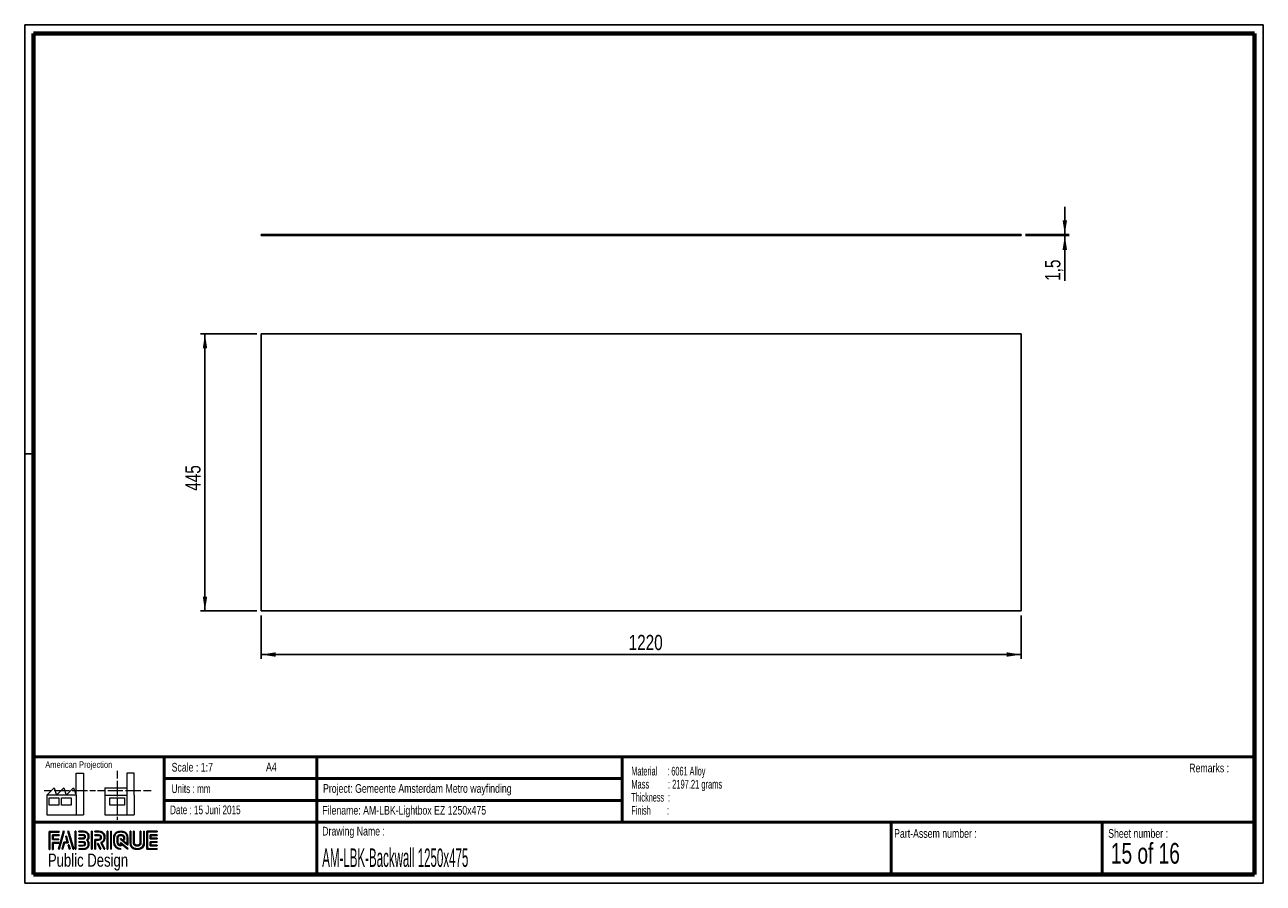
# Paper-space layout 'Backwall' of a CAD drawing. Header units: millimetres. Extents: x 7 to 291, y 7 to 204.
import ezdxf

# ---------------------------------------------------------------- set-up
doc = ezdxf.new("R2010")
doc.units = ezdxf.units.MM
for name, color, linetype in [('LAYER1', 7, 'Continuous'), ('LAYER2', 7, 'Continuous'), ('LOGO', 7, 'Continuous')]:
    doc.layers.add(name, color=color, linetype=linetype)
doc.styles.add('SLDTEXTSTYLE0', font='TXT', dxfattribs={"width": 0.7})
doc.styles.add('SLDTEXTSTYLE1', font='TXT', dxfattribs={"width": 0.75})
doc.styles.add('SLDTEXTSTYLE12', font='TXT', dxfattribs={"width": 0.6875})
doc.styles.add('SLDTEXTSTYLE13', font='TXT', dxfattribs={"width": 0.56375})
doc.styles.add('SLDTEXTSTYLE2', font='TXT', dxfattribs={"width": 0.697368})
doc.styles.add('SLDTEXTSTYLE6', font='TXT', dxfattribs={"width": 0.605})
doc.styles.add('SLDTEXTSTYLE7', font='TXT', dxfattribs={"width": 0.549})
doc.styles.add('SLDTEXTSTYLE8', font='TXT', dxfattribs={"width": 0.467045})
doc.dimstyles.new('SLDDIMSTYLE6', dxfattribs={"dimtxt": 3.5, "dimasz": 3.302, "dimexe": 0, "dimexo": 0.0625, "dimgap": 0.875, "dimtad": 1, "dimdec": 1, "dimlfac": 7, "dimrnd": 1e-09, "dimzin": 12, "dimdsep": 46, "dimtxsty": 'SLDTEXTSTYLE1', "dimsah": 1, "dimcen": 0.09, "dimadec": 0, "dimazin": 3, "dimtfac": 1, "dimtdec": 1, "dimtofl": 0, "dimtmove": 0, "dimatfit": 3, "dimfxl": 1, "dimfrac": 2, "dimtolj": 1, "dimtzin": 12, "dimarcsym": 0})
doc.dimstyles.new('SLDDIMSTYLE8', dxfattribs={"dimtxt": 3.5, "dimasz": 3.302, "dimexe": 0, "dimexo": 0.0625, "dimgap": 0.875, "dimtad": 1, "dimdec": 1, "dimlfac": 7, "dimrnd": 1e-09, "dimzin": 12, "dimdsep": 46, "dimtxsty": 'SLDTEXTSTYLE1', "dimsah": 1, "dimcen": 0.09, "dimadec": 0, "dimazin": 3, "dimtfac": 1, "dimtdec": 1, "dimtmove": 0, "dimatfit": 0, "dimfxl": 1, "dimfrac": 2, "dimtolj": 1, "dimtzin": 12, "dimarcsym": 0})

# ---------------------------------------------------------------- blocks, each defined once
blk = doc.blocks.new('SW_NOTE_0_54')
at = {"layer": 'LOGO', "color": 0, "char_height": 2, "attachment_point": 1}
for s, insert, style in [('Material     : 6061 Alloy', (0, 2.58), 'SLDTEXTSTYLE6'), ('Mass         : 2197.21 grams', (0, -0.42), 'SLDTEXTSTYLE13'), ('Thickness  :', (0, -3.42), 'SLDTEXTSTYLE6'), ('Finish        :', (0, -6.42), 'SLDTEXTSTYLE7')]:
    blk.add_mtext(s, dxfattribs=dict(at, insert=insert, style=style))
blk = doc.blocks.new('_D_58')
at = {"layer": 'LOGO'}
for p, q in [((59.79, 132.83), (46.89, 132.83)), ((47.89, 132.83), (47.89, 69.26)), ((59.79, 69.26), (46.89, 69.26))]:
    blk.add_line(p, q, dxfattribs=at)
for points in [[(47.89, 132.83), (47.39, 129.53), (48.4, 129.53)], [(47.89, 69.26), (48.4, 72.57), (47.39, 72.57)]]:
    blk.add_solid(points, dxfattribs=at)
at = {"layer": 'LOGO', "insert": (43.38, 96.86), "char_height": 3.5, "attachment_point": 1, "rotation": 90, "style": 'SLDTEXTSTYLE1'}
blk.add_mtext('445', dxfattribs=at)
blk = doc.blocks.new('_D_59')
at = {"layer": 'LOGO'}
for p, q in [((60.79, 68.26), (60.79, 58.26)), ((235.07, 68.26), (235.07, 58.26)), ((60.79, 59.26), (235.07, 59.26))]:
    blk.add_line(p, q, dxfattribs=at)
for points in [[(60.79, 59.26), (64.09, 58.76), (64.09, 59.77)], [(235.07, 59.26), (231.77, 59.77), (231.77, 58.76)]]:
    blk.add_solid(points, dxfattribs=at)
at = {"layer": 'LOGO', "insert": (145.05, 63.78), "char_height": 3.5, "attachment_point": 1, "style": 'SLDTEXTSTYLE1'}
blk.add_mtext('1220', dxfattribs=at)
blk = doc.blocks.new('_D_60')
at = {"layer": 'LOGO'}
for p, q in [((245.07, 155.64), (245.07, 161.99)), ((236.07, 155.64), (246.07, 155.64)), ((236.07, 155.42), (246.07, 155.42)), ((245.07, 155.64), (245.07, 155.42)), ((245.07, 155.42), (245.07, 145.01))]:
    blk.add_line(p, q, dxfattribs=at)
for points in [[(245.07, 155.64), (245.58, 158.94), (244.56, 158.94)], [(245.07, 155.42), (244.56, 152.12), (245.58, 152.12)]]:
    blk.add_solid(points, dxfattribs=at)
at = {"layer": 'LOGO', "insert": (240.56, 145.01), "char_height": 3.5, "attachment_point": 1, "rotation": 90, "style": 'SLDTEXTSTYLE1'}
blk.add_mtext('1,5', dxfattribs=at)

psp = doc.layouts.new('Backwall')

# ---------------------------------------------------------------- hatches: boundary and pattern name
at = {"layer": 'LOGO'}
for points in [[(12.156, 14.551), (12.294, 14.551), (12.294, 18.537), (14.492, 18.537), (14.492, 18.675), (12.156, 18.675)], [(13.055, 16.925), (13.055, 17.755), (14.492, 17.755), (14.492, 17.894), (12.917, 17.894), (12.917, 16.786), (14.356, 16.786), (14.356, 16.925)], [(15.622, 18.697), (15.479, 18.697), (14.299, 14.574), (14.441, 14.574)], [(15.257, 14.574), (15.669, 16.085), (16.503, 16.085), (16.108, 17.581), (15.96, 17.581), (16.324, 16.224), (15.563, 16.224), (15.117, 14.574)], [(17.783, 14.574), (16.603, 18.697), (16.456, 18.697), (17.638, 14.574)], [(18.285, 14.574), (18.285, 18.697), (18.146, 18.697), (18.146, 14.574)], [(21.988, 14.574), (21.988, 18.697), (21.85, 18.697), (21.85, 14.574)], [(25.636, 14.574), (25.636, 18.697), (25.498, 18.697), (25.498, 14.574)], [(26.42, 14.574), (26.42, 18.697), (26.282, 18.697), (26.282, 14.574)], [(35.498, 17.096), (35.498, 17.778), (36.929, 17.778), (36.929, 17.916), (35.359, 17.916), (35.359, 16.957), (36.929, 16.957), (36.929, 17.096)], [(13.055, 14.551), (13.055, 16.005), (14.356, 16.005), (14.356, 16.143), (12.917, 16.143), (12.917, 14.551)], [(16.955, 14.574), (16.682, 15.561), (16.534, 15.561), (16.815, 14.574)], [(24.037, 14.574), (23.378, 15.916), (23.224, 15.916), (23.883, 14.574)], [(36.929, 15.356), (36.929, 15.495), (35.498, 15.495), (35.498, 16.177), (36.929, 16.177), (36.929, 16.315), (35.359, 16.315), (35.359, 15.356)]]:
    psp.add_hatch(color=256, dxfattribs=at).paths.add_polyline_path(points, flags=0)
h = psp.add_hatch(color=256, dxfattribs=at)
edge = h.paths.add_edge_path(flags=0)
edge.add_line((18.997, 14.574), (20.004, 14.574))
edge.add_spline(control_points=[(20.004, 14.574), (20.698, 14.574), (21.263, 15.14), (21.263, 15.836), (21.263, 16.129), (21.148, 16.41), (20.946, 16.639), (21.148, 16.868), (21.263, 17.149), (21.263, 17.443), (21.263, 18.137), (20.698, 18.703), (20.004, 18.703)], knot_values=[0, 0, 0, 0, 1, 2, 3, 4, 5, 6, 7, 8, 9, 10, 10, 10, 10], weights=[1, 1, 1, 1, 1, 1, 1, 1, 1, 1, 1, 1, 1], degree=3, periodic=0)
edge.add_line((20.004, 18.703), (18.997, 18.703))
edge.add_line((18.997, 18.703), (18.997, 18.565))
edge.add_line((18.997, 18.565), (20.004, 18.565))
edge.add_spline(control_points=[(20.004, 18.565), (20.622, 18.565), (21.125, 18.061), (21.125, 17.443), (21.125, 17.165), (21.012, 16.897), (20.808, 16.687)], knot_values=[0, 0, 0, 0, 1, 2, 3, 4, 4, 4, 4], weights=[1, 1, 1, 1, 1, 1, 1], degree=3, periodic=0)
edge.add_line((20.808, 16.687), (20.761, 16.639))
edge.add_line((20.761, 16.639), (20.808, 16.591))
edge.add_spline(control_points=[(20.808, 16.591), (21.012, 16.381), (21.125, 16.113), (21.125, 15.836), (21.125, 15.216), (20.622, 14.712), (20.004, 14.712)], knot_values=[0, 0, 0, 0, 1, 2, 3, 4, 4, 4, 4], weights=[1, 1, 1, 1, 1, 1, 1], degree=3, periodic=0)
edge.add_line((20.004, 14.712), (18.997, 14.712))
edge.add_line((18.997, 14.712), (18.997, 14.574))
h = psp.add_hatch(color=256, dxfattribs=at)
edge = h.paths.add_edge_path(flags=0)
edge.add_line((18.997, 16.957), (20.002, 16.957))
edge.add_spline(control_points=[(20.002, 16.957), (20.255, 16.988), (20.438, 17.197), (20.438, 17.442), (20.438, 17.712), (20.224, 17.924), (19.95, 17.924)], knot_values=[0, 0, 0, 0, 1, 2, 3, 4, 4, 4, 4], weights=[1, 1, 1, 1, 1, 1, 1], degree=3, periodic=0)
edge.add_line((19.95, 17.924), (18.997, 17.924))
edge.add_line((18.997, 17.924), (18.997, 17.786))
edge.add_line((18.997, 17.786), (19.95, 17.786))
edge.add_spline(control_points=[(19.95, 17.786), (20.146, 17.786), (20.3, 17.635), (20.3, 17.442), (20.3, 17.266), (20.168, 17.117), (19.993, 17.094)], knot_values=[0, 0, 0, 0, 1, 2, 3, 4, 4, 4, 4], weights=[1, 1, 1, 1, 1, 1, 1], degree=3, periodic=0)
edge.add_line((19.993, 17.094), (18.997, 17.095))
edge.add_line((18.997, 17.095), (18.997, 16.957))
h = psp.add_hatch(color=256, dxfattribs=at)
edge = h.paths.add_edge_path(flags=0)
edge.add_line((24.758, 14.574), (24.911, 14.574))
edge.add_line((24.911, 14.574), (24.187, 16.049))
edge.add_spline(control_points=[(24.187, 16.049), (24.643, 16.293), (24.938, 16.767), (24.938, 17.287), (24.938, 18.065), (24.307, 18.697), (23.531, 18.697)], knot_values=[0, 0, 0, 0, 1, 2, 3, 4, 4, 4, 4], weights=[1, 1, 1, 1, 1, 1, 1], degree=3, periodic=0)
edge.add_line((23.531, 18.697), (22.634, 18.697))
edge.add_line((22.634, 18.697), (22.634, 18.56))
edge.add_line((22.634, 18.56), (23.531, 18.56))
edge.add_spline(control_points=[(23.531, 18.56), (24.231, 18.56), (24.8, 17.989), (24.8, 17.287), (24.8, 16.796), (24.513, 16.344), (24.069, 16.135)], knot_values=[0, 0, 0, 0, 1, 2, 3, 4, 4, 4, 4], weights=[1, 1, 1, 1, 1, 1, 1], degree=3, periodic=0)
edge.add_line((24.069, 16.135), (24.005, 16.106))
edge.add_line((24.005, 16.106), (24.758, 14.574))
h = psp.add_hatch(color=256, dxfattribs=at)
edge = h.paths.add_edge_path(flags=0)
edge.add_line((22.634, 17.778), (23.477, 17.778))
edge.add_spline(control_points=[(23.477, 17.778), (23.744, 17.778), (23.961, 17.558), (23.961, 17.287), (23.961, 17.017), (23.744, 16.796), (23.477, 16.796)], knot_values=[0, 0, 0, 0, 1, 2, 3, 4, 4, 4, 4], weights=[1, 1, 1, 1, 1, 1, 1], degree=3, periodic=0)
edge.add_line((23.477, 16.796), (22.634, 16.796))
edge.add_line((22.634, 16.796), (22.634, 14.574))
edge.add_line((22.634, 14.574), (22.772, 14.574))
edge.add_line((22.772, 14.574), (22.772, 16.659))
edge.add_line((22.772, 16.659), (23.477, 16.659))
edge.add_spline(control_points=[(23.477, 16.659), (23.82, 16.659), (24.099, 16.94), (24.099, 17.287), (24.099, 17.634), (23.82, 17.916), (23.477, 17.916)], knot_values=[0, 0, 0, 0, 1, 2, 3, 4, 4, 4, 4], weights=[1, 1, 1, 1, 1, 1, 1], degree=3, periodic=0)
edge.add_line((23.477, 17.916), (22.634, 17.916))
edge.add_line((22.634, 17.916), (22.634, 17.778))
h = psp.add_hatch(color=256, dxfattribs=at)
edge = h.paths.add_edge_path(flags=0)
edge.add_line((30.226, 15.56), (30.227, 17.065))
edge.add_spline(control_points=[(30.227, 17.065), (30.227, 17.965), (29.496, 18.697), (28.598, 18.697), (27.699, 18.697), (26.968, 17.965), (26.968, 17.065)], knot_values=[0, 0, 0, 0, 1, 2, 3, 4, 4, 4, 4], weights=[1, 1, 1, 1, 1, 1, 1], degree=3, periodic=0)
edge.add_line((26.968, 17.065), (26.968, 16.206))
edge.add_spline(control_points=[(26.968, 16.206), (26.968, 15.307), (27.699, 14.574), (28.597, 14.574)], knot_values=[1, 1, 1, 1, 2, 2, 2, 2], weights=[1, 1, 1, 1], degree=3, periodic=0)
edge.add_line((28.597, 14.574), (28.597, 14.712))
edge.add_spline(control_points=[(28.597, 14.712), (27.775, 14.712), (27.106, 15.383), (27.106, 16.206)], knot_values=[3, 3, 3, 3, 4, 4, 4, 4], weights=[1, 1, 1, 1], degree=3, periodic=0)
edge.add_line((27.106, 16.206), (27.106, 17.065))
edge.add_spline(control_points=[(27.106, 17.065), (27.106, 17.889), (27.775, 18.56), (28.598, 18.56), (29.42, 18.56), (30.089, 17.889), (30.089, 17.065)], knot_values=[0, 0, 0, 0, 1, 2, 3, 4, 4, 4, 4], weights=[1, 1, 1, 1, 1, 1, 1], degree=3, periodic=0)
edge.add_spline(control_points=[(30.089, 17.065), (30.089, 16.066), (30.089, 15.84), (29.894, 15.988), (28.527, 17.053)], knot_values=[0, 0, 0, 0, 1, 2, 2, 2, 2], weights=[1, 1, 1, 1, 1], degree=3, periodic=0)
edge.add_line((28.527, 17.053), (28.527, 16.887))
edge.add_line((28.527, 16.887), (30.226, 15.56))
h = psp.add_hatch(color=256, dxfattribs=at)
edge = h.paths.add_edge_path(flags=0)
edge.add_line((30.226, 14.574), (30.226, 14.766))
edge.add_line((30.226, 14.766), (28.527, 16.133))
edge.add_line((28.527, 16.133), (28.527, 15.508))
edge.add_spline(control_points=[(28.527, 15.508), (28.169, 15.545), (27.886, 15.839), (27.886, 16.208)], knot_values=[0, 0, 0, 0, 1, 1, 1, 1], weights=[1, 1, 1, 1], degree=3, periodic=0)
edge.add_line((27.886, 16.208), (27.886, 17.064))
edge.add_spline(control_points=[(27.886, 17.064), (27.886, 17.457), (28.206, 17.777), (28.598, 17.777), (28.99, 17.777), (29.309, 17.457), (29.309, 17.064)], knot_values=[0, 0, 0, 0, 1, 2, 3, 4, 4, 4, 4], weights=[1, 1, 1, 1, 1, 1, 1], degree=3, periodic=0)
edge.add_line((29.309, 17.064), (29.308, 16.827))
edge.add_line((29.308, 16.827), (29.447, 16.826))
edge.add_line((29.447, 16.826), (29.447, 17.064))
edge.add_spline(control_points=[(29.447, 17.064), (29.447, 17.533), (29.066, 17.915), (28.598, 17.915), (28.13, 17.915), (27.748, 17.533), (27.748, 17.064)], knot_values=[0, 0, 0, 0, 1, 2, 3, 4, 4, 4, 4], weights=[1, 1, 1, 1, 1, 1, 1], degree=3, periodic=0)
edge.add_line((27.748, 17.064), (27.747, 16.208))
edge.add_spline(control_points=[(27.747, 16.208), (27.747, 15.738), (28.128, 15.356), (28.595, 15.356)], knot_values=[0, 0, 0, 0, 1, 1, 1, 1], weights=[1, 1, 1, 1], degree=3, periodic=0)
edge.add_line((28.595, 15.356), (28.664, 15.356))
edge.add_line((28.664, 15.356), (28.664, 15.854))
edge.add_line((28.664, 15.854), (30.226, 14.574))
h = psp.add_hatch(color=256, dxfattribs=at)
edge = h.paths.add_edge_path(flags=0)
edge.add_line((30.726, 18.697), (30.726, 16.206))
edge.add_spline(control_points=[(30.726, 16.206), (30.726, 15.307), (31.457, 14.574), (32.355, 14.574), (33.254, 14.574), (33.985, 15.307), (33.985, 16.206)], knot_values=[0, 0, 0, 0, 1, 2, 3, 4, 4, 4, 4], weights=[1, 1, 1, 1, 1, 1, 1], degree=3, periodic=0)
edge.add_line((33.985, 16.206), (33.985, 18.697))
edge.add_line((33.985, 18.697), (33.847, 18.697))
edge.add_line((33.847, 18.697), (33.847, 16.206))
edge.add_spline(control_points=[(33.847, 16.206), (33.847, 15.383), (33.178, 14.712), (32.355, 14.712), (31.533, 14.712), (30.864, 15.383), (30.864, 16.206)], knot_values=[0, 0, 0, 0, 1, 2, 3, 4, 4, 4, 4], weights=[1, 1, 1, 1, 1, 1, 1], degree=3, periodic=0)
edge.add_line((30.864, 16.206), (30.864, 18.697))
edge.add_line((30.864, 18.697), (30.726, 18.697))
h = psp.add_hatch(color=256, dxfattribs=at)
edge = h.paths.add_edge_path(flags=0)
edge.add_line((31.506, 18.697), (31.506, 16.208))
edge.add_spline(control_points=[(31.506, 16.208), (31.506, 15.739), (31.887, 15.357), (32.355, 15.357), (32.823, 15.357), (33.204, 15.739), (33.204, 16.208)], knot_values=[0, 0, 0, 0, 1, 2, 3, 4, 4, 4, 4], weights=[1, 1, 1, 1, 1, 1, 1], degree=3, periodic=0)
edge.add_line((33.204, 16.208), (33.204, 18.697))
edge.add_line((33.204, 18.697), (33.067, 18.697))
edge.add_line((33.067, 18.697), (33.067, 16.208))
edge.add_spline(control_points=[(33.067, 16.208), (33.067, 15.815), (32.747, 15.495), (32.355, 15.495), (31.963, 15.495), (31.644, 15.815), (31.644, 16.208)], knot_values=[0, 0, 0, 0, 1, 2, 3, 4, 4, 4, 4], weights=[1, 1, 1, 1, 1, 1, 1], degree=3, periodic=0)
edge.add_line((31.644, 16.208), (31.644, 18.697))
edge.add_line((31.644, 18.697), (31.506, 18.697))
h = psp.add_hatch(color=256, dxfattribs=at)
edge = h.paths.add_edge_path(flags=0)
edge.add_line((36.929, 14.574), (36.929, 14.712))
edge.add_spline(control_points=[(36.929, 14.712), (34.866, 14.712), (34.736, 14.712), (34.736, 14.843), (34.736, 18.429), (34.736, 18.56)], knot_values=[0, 0, 0, 0, 1, 2, 3, 3, 3, 3], weights=[1, 1, 1, 1, 1, 1], degree=3, periodic=0)
edge.add_line((34.736, 18.56), (36.929, 18.56))
edge.add_line((36.929, 18.56), (36.929, 18.697))
edge.add_line((36.929, 18.697), (34.598, 18.697))
edge.add_line((34.598, 18.697), (34.598, 14.574))
edge.add_line((34.598, 14.574), (36.929, 14.574))
h = psp.add_hatch(color=256, dxfattribs=at)
edge = h.paths.add_edge_path(flags=0)
edge.add_line((18.997, 15.347), (19.95, 15.347))
edge.add_spline(control_points=[(19.95, 15.347), (20.22, 15.347), (20.438, 15.566), (20.438, 15.836), (20.438, 16.106), (20.224, 16.317), (19.95, 16.317), (19.95, 16.317), (18.997, 16.315)], knot_values=[0, 0, 0, 0, 1, 2, 3, 4, 5, 6, 6, 6, 6], weights=[1, 1, 1, 1, 1, 1, 1, 1, 1], degree=3, periodic=0)
edge.add_line((18.997, 16.315), (18.997, 16.177))
edge.add_line((18.997, 16.177), (19.95, 16.179))
edge.add_spline(control_points=[(19.95, 16.179), (20.146, 16.179), (20.3, 16.028), (20.3, 15.836), (20.3, 15.642), (20.143, 15.484), (19.95, 15.484)], knot_values=[0, 0, 0, 0, 1, 2, 3, 4, 4, 4, 4], weights=[1, 1, 1, 1, 1, 1, 1], degree=3, periodic=0)
edge.add_line((19.95, 15.484), (18.997, 15.484))
edge.add_line((18.997, 15.484), (18.997, 15.347))

# ---------------------------------------------------------------- linework, layer by layer
at = {"color": 7, "linetype": 'Continuous', "lineweight": 25}
for p, q in [((235.072, 155.637), (60.786, 155.637)), ((60.786, 155.637), (60.786, 155.423)), ((235.072, 155.423), (60.786, 155.423)), ((235.072, 155.637), (235.072, 155.423)), ((235.072, 132.835), (60.786, 132.835)), ((60.786, 132.835), (60.786, 69.264)), ((235.072, 69.264), (235.072, 132.835)), ((60.786, 69.264), (235.072, 69.264))]:
    psp.add_line(p, q, dxfattribs=at)
at = {"layer": 'LAYER1', "lineweight": 50}
for p, q in [((8.57, 35.784), (288.57, 35.784)), ((38.57, 35.784), (38.57, 20.784)), ((73.57, 35.784), (73.57, 8.784)), ((143.57, 35.784), (143.57, 20.784)), ((38.57, 30.784), (143.57, 30.784)), ((38.57, 25.784), (143.57, 25.784)), ((8.57, 20.784), (288.57, 20.784)), ((205.222, 8.784), (205.222, 20.784)), ((253.651, 8.784), (253.651, 20.784))]:
    psp.add_line(p, q, dxfattribs=at)
at = {"layer": 'LAYER2', "lineweight": 70}
for p, q in [((8.57, 8.784), (8.57, 201.784)), ((8.57, 201.784), (288.57, 201.784)), ((288.57, 201.784), (288.57, 8.784)), ((288.57, 8.784), (8.57, 8.784))]:
    psp.add_line(p, q, dxfattribs=at)
at = {"layer": 'LOGO'}
for p, q in [((6.57, 203.784), (290.57, 203.784)), ((6.57, 203.784), (6.57, 6.784)), ((290.57, 203.784), (290.57, 6.784)), ((6.57, 105.284), (8.622, 105.284)), ((6.57, 6.784), (290.57, 6.784))]:
    psp.add_line(p, q, dxfattribs=at)
at = {"layer": 'LOGO', "color": 7, "linetype": 'Continuous', "lineweight": 18}
for p, q in [((18.321, 26.971), (18.321, 32.036)), ((18.321, 32.036), (20.003, 32.036)), ((20.003, 32.036), (20.003, 22.47)), ((27.733, 32.596), (27.733, 30.839)), ((31.654, 32.032), (29.972, 32.032)), ((29.972, 32.032), (29.972, 22.466)), ((31.654, 26.967), (31.654, 32.032)), ((11.593, 26.971), (13.275, 28.659)), ((13.275, 28.659), (13.837, 26.971)), ((13.837, 26.971), (15.519, 28.659)), ((15.519, 28.659), (16.081, 26.971)), ((16.081, 26.971), (17.763, 28.659)), ((17.763, 28.659), (18.321, 26.971)), ((24.927, 28.655), (24.927, 26.967)), ((24.927, 28.655), (29.972, 28.655)), ((27.733, 30.252), (27.733, 28.49)), ((27.733, 28.49), (27.733, 26.728)), ((10.981, 28.1), (12.736, 28.1)), ((18.321, 26.971), (11.593, 26.971)), ((11.593, 26.971), (11.593, 22.47)), ((12.156, 26.411), (14.399, 26.411)), ((12.156, 24.723), (12.156, 26.411)), ((13.321, 28.1), (15.076, 28.1)), ((14.399, 26.411), (14.399, 24.723)), ((14.957, 26.411), (17.201, 26.411)), ((14.957, 24.723), (14.957, 26.411)), ((15.076, 28.1), (16.831, 28.1)), ((17.201, 26.411), (17.201, 24.723)), ((17.416, 28.1), (19.171, 28.1)), ((18.321, 26.971), (18.321, 22.47)), ((19.171, 28.1), (20.926, 28.1)), ((21.511, 28.1), (22.809, 28.1)), ((23.245, 28.095), (24.995, 28.095)), ((24.927, 26.967), (29.972, 26.967)), ((24.927, 26.967), (24.927, 22.466)), ((25.58, 28.095), (27.335, 28.095)), ((26.051, 26.407), (29.415, 26.407)), ((26.051, 24.719), (26.051, 26.407)), ((27.335, 28.095), (29.09, 28.095)), ((27.733, 26.141), (27.733, 24.379)), ((29.415, 26.407), (29.415, 24.719)), ((29.675, 28.095), (31.43, 28.095)), ((31.43, 28.095), (33.185, 28.095)), ((31.654, 26.967), (31.654, 22.466)), ((33.77, 28.095), (35.525, 28.095)), ((14.399, 24.723), (12.156, 24.723)), ((17.201, 24.723), (14.957, 24.723)), ((29.415, 24.719), (26.051, 24.719)), ((27.733, 24.379), (27.733, 22.618)), ((11.593, 22.47), (18.321, 22.47)), ((18.321, 22.47), (20.003, 22.47)), ((24.927, 22.466), (31.654, 22.466)), ((27.733, 22.03), (27.733, 21.342))]:
    psp.add_line(p, q, dxfattribs=at)
at = {"layer": 'LOGO', "color": 7, "linetype": 'Continuous', "lineweight": 25}
for p, q in [((14.492, 18.675), (12.156, 18.675)), ((15.479, 18.697), (14.299, 14.574)), ((14.441, 14.574), (15.622, 18.697))]:
    psp.add_line(p, q, dxfattribs=at)
at = {"layer": 'LOGO', "color": 7, "lineweight": 25}
for p, q in [((12.156, 18.675), (12.156, 14.551)), ((12.294, 18.537), (14.492, 18.537)), ((12.294, 14.551), (12.294, 18.537)), ((14.492, 17.894), (12.917, 17.894)), ((12.917, 17.894), (12.917, 16.786)), ((13.055, 16.925), (13.055, 17.755)), ((13.055, 17.755), (14.492, 17.755)), ((14.492, 18.537), (14.492, 18.675)), ((14.492, 17.755), (14.492, 17.894)), ((15.622, 18.697), (15.479, 18.697)), ((16.108, 17.581), (15.96, 17.581)), ((15.96, 17.581), (16.324, 16.224)), ((16.503, 16.085), (16.108, 17.581)), ((16.456, 18.697), (17.638, 14.574)), ((16.603, 18.697), (16.456, 18.697)), ((17.783, 14.574), (16.603, 18.697)), ((18.146, 18.697), (18.146, 14.574)), ((18.285, 18.697), (18.146, 18.697)), ((18.285, 14.574), (18.285, 18.697)), ((18.997, 18.703), (18.997, 18.565)), ((20.004, 18.703), (18.997, 18.703)), ((18.997, 18.565), (20.004, 18.565)), ((18.997, 17.924), (18.997, 17.786)), ((19.95, 17.924), (18.997, 17.924)), ((18.997, 17.786), (19.95, 17.786)), ((19.993, 17.094), (18.997, 17.095)), ((18.997, 17.095), (18.997, 16.957)), ((21.85, 18.697), (21.85, 14.574)), ((21.988, 18.697), (21.85, 18.697)), ((21.988, 14.574), (21.988, 18.697)), ((23.531, 18.697), (22.634, 18.697)), ((22.634, 18.697), (22.634, 18.56)), ((22.634, 18.56), (23.531, 18.56)), ((23.477, 17.916), (22.634, 17.916)), ((22.634, 17.916), (22.634, 17.778)), ((23.477, 17.916), (22.634, 17.916)), ((22.634, 17.916), (22.634, 17.778)), ((22.634, 17.778), (23.477, 17.778)), ((22.634, 17.778), (23.477, 17.778)), ((25.498, 18.697), (25.498, 14.574)), ((25.636, 18.697), (25.498, 18.697)), ((25.636, 14.574), (25.636, 18.697)), ((26.282, 18.697), (26.282, 14.574)), ((26.42, 18.697), (26.282, 18.697)), ((26.42, 14.574), (26.42, 18.697)), ((26.968, 17.065), (26.968, 16.206)), ((26.968, 17.065), (26.968, 16.206)), ((27.106, 16.206), (27.106, 17.065)), ((27.106, 16.206), (27.106, 17.065)), ((27.748, 17.064), (27.747, 16.208)), ((27.886, 16.208), (27.886, 17.064)), ((28.527, 17.053), (28.527, 16.887)), ((28.527, 17.053), (28.527, 16.887)), ((29.309, 17.064), (29.308, 16.827)), ((29.447, 16.826), (29.447, 17.064)), ((30.226, 15.56), (30.227, 17.065)), ((30.226, 15.56), (30.227, 17.065)), ((30.864, 18.697), (30.726, 18.697)), ((30.726, 18.697), (30.726, 16.206)), ((30.864, 18.697), (30.726, 18.697)), ((30.726, 18.697), (30.726, 16.206)), ((30.864, 16.206), (30.864, 18.697)), ((30.864, 16.206), (30.864, 18.697)), ((31.644, 18.697), (31.506, 18.697)), ((31.506, 18.697), (31.506, 16.208)), ((31.644, 18.697), (31.506, 18.697)), ((31.506, 18.697), (31.506, 16.208)), ((31.644, 16.208), (31.644, 18.697)), ((31.644, 16.208), (31.644, 18.697)), ((33.067, 18.697), (33.067, 16.208)), ((33.204, 18.697), (33.067, 18.697)), ((33.067, 18.697), (33.067, 16.208)), ((33.204, 18.697), (33.067, 18.697)), ((33.204, 16.208), (33.204, 18.697)), ((33.204, 16.208), (33.204, 18.697)), ((33.847, 18.697), (33.847, 16.206)), ((33.985, 18.697), (33.847, 18.697)), ((33.847, 18.697), (33.847, 16.206)), ((33.985, 18.697), (33.847, 18.697)), ((33.985, 16.206), (33.985, 18.697)), ((33.985, 16.206), (33.985, 18.697)), ((36.929, 18.697), (34.598, 18.697)), ((34.598, 18.697), (34.598, 14.574)), ((36.929, 18.697), (34.598, 18.697)), ((34.598, 18.697), (34.598, 14.574)), ((34.736, 18.56), (36.929, 18.56)), ((34.736, 18.56), (36.929, 18.56)), ((36.929, 17.916), (35.359, 17.916)), ((35.359, 17.916), (35.359, 16.957)), ((36.929, 17.916), (35.359, 17.916)), ((35.359, 17.916), (35.359, 16.957)), ((35.498, 17.096), (35.498, 17.778)), ((35.498, 17.778), (36.929, 17.778)), ((35.498, 17.096), (35.498, 17.778)), ((35.498, 17.778), (36.929, 17.778)), ((36.929, 17.096), (35.498, 17.096)), ((36.929, 17.096), (35.498, 17.096)), ((36.929, 18.56), (36.929, 18.697)), ((36.929, 18.56), (36.929, 18.697)), ((36.929, 17.778), (36.929, 17.916)), ((36.929, 17.778), (36.929, 17.916)), ((36.929, 16.957), (36.929, 17.096)), ((36.929, 16.957), (36.929, 17.096)), ((12.156, 14.551), (12.294, 14.551)), ((12.917, 16.786), (14.356, 16.786)), ((14.356, 16.143), (12.917, 16.143)), ((12.917, 16.143), (12.917, 14.551)), ((12.917, 14.551), (13.055, 14.551)), ((14.356, 16.925), (13.055, 16.925)), ((13.055, 14.551), (13.055, 16.005)), ((13.055, 16.005), (14.356, 16.005)), ((14.299, 14.574), (14.441, 14.574)), ((14.356, 16.786), (14.356, 16.925)), ((14.356, 16.005), (14.356, 16.143)), ((15.563, 16.224), (15.117, 14.574)), ((15.117, 14.574), (15.257, 14.574)), ((15.257, 14.574), (15.669, 16.085)), ((16.324, 16.224), (15.563, 16.224)), ((16.534, 15.561), (16.815, 14.574)), ((16.682, 15.561), (16.534, 15.561)), ((16.955, 14.574), (16.682, 15.561)), ((16.815, 14.574), (16.955, 14.574)), ((17.638, 14.574), (17.783, 14.574)), ((18.146, 14.574), (18.285, 14.574)), ((18.997, 16.957), (20.002, 16.957)), ((18.997, 16.315), (18.997, 16.177)), ((18.997, 16.177), (19.95, 16.179)), ((19.95, 15.484), (18.997, 15.484)), ((18.997, 15.484), (18.997, 15.347)), ((18.997, 15.347), (19.95, 15.347)), ((20.004, 14.712), (18.997, 14.712)), ((18.997, 14.712), (18.997, 14.574)), ((18.997, 14.574), (20.004, 14.574)), ((20.808, 16.687), (20.761, 16.639)), ((20.761, 16.639), (20.808, 16.591)), ((21.85, 14.574), (21.988, 14.574)), ((23.477, 16.796), (22.634, 16.796)), ((22.634, 16.796), (22.634, 14.574)), ((23.477, 16.796), (22.634, 16.796)), ((22.634, 16.796), (22.634, 14.574)), ((22.634, 14.574), (22.772, 14.574)), ((22.634, 14.574), (22.772, 14.574)), ((22.772, 14.574), (22.772, 16.659)), ((22.772, 16.659), (23.477, 16.659)), ((22.772, 14.574), (22.772, 16.659)), ((22.772, 16.659), (23.477, 16.659)), ((23.224, 15.916), (23.883, 14.574)), ((23.378, 15.916), (23.224, 15.916)), ((23.224, 15.916), (23.883, 14.574)), ((23.378, 15.916), (23.224, 15.916)), ((24.037, 14.574), (23.378, 15.916)), ((24.037, 14.574), (23.378, 15.916)), ((23.883, 14.574), (24.037, 14.574)), ((23.883, 14.574), (24.037, 14.574)), ((24.069, 16.135), (24.005, 16.106)), ((24.005, 16.106), (24.758, 14.574)), ((24.911, 14.574), (24.187, 16.049)), ((24.758, 14.574), (24.911, 14.574)), ((25.498, 14.574), (25.636, 14.574)), ((26.282, 14.574), (26.42, 14.574)), ((28.527, 16.887), (30.226, 15.56)), ((28.527, 16.887), (30.226, 15.56)), ((30.226, 14.766), (28.527, 16.133)), ((28.527, 16.133), (28.527, 15.508)), ((28.595, 15.356), (28.664, 15.356)), ((28.597, 14.574), (28.597, 14.712)), ((28.597, 14.574), (28.597, 14.712)), ((28.664, 15.356), (28.664, 15.854)), ((28.664, 15.854), (30.226, 14.574)), ((29.308, 16.827), (29.447, 16.826)), ((30.226, 14.574), (30.226, 14.766)), ((34.598, 14.574), (36.929, 14.574)), ((34.598, 14.574), (36.929, 14.574)), ((35.359, 16.957), (36.929, 16.957)), ((35.359, 16.957), (36.929, 16.957)), ((36.929, 16.315), (35.359, 16.315)), ((35.359, 16.315), (35.359, 15.356)), ((36.929, 16.315), (35.359, 16.315)), ((35.359, 16.315), (35.359, 15.356)), ((35.359, 15.356), (36.929, 15.356)), ((35.359, 15.356), (36.929, 15.356)), ((35.498, 15.495), (35.498, 16.177)), ((35.498, 16.177), (36.929, 16.177)), ((35.498, 15.495), (35.498, 16.177)), ((35.498, 16.177), (36.929, 16.177)), ((36.929, 15.495), (35.498, 15.495)), ((36.929, 15.495), (35.498, 15.495)), ((36.929, 16.177), (36.929, 16.315)), ((36.929, 16.177), (36.929, 16.315)), ((36.929, 15.356), (36.929, 15.495)), ((36.929, 15.356), (36.929, 15.495)), ((36.929, 14.574), (36.929, 14.712)), ((36.929, 14.574), (36.929, 14.712))]:
    psp.add_line(p, q, dxfattribs=at)
for points, degree in [([(20.002, 16.957), (20.255, 16.988), (20.438, 17.197), (20.438, 17.442), (20.438, 17.712), (20.224, 17.924), (19.95, 17.924)], 3), ([(19.95, 17.786), (20.146, 17.786), (20.3, 17.635), (20.3, 17.442), (20.3, 17.266), (20.168, 17.117), (19.993, 17.094)], 3), ([(20.004, 14.574), (20.698, 14.574), (21.263, 15.14), (21.263, 15.836), (21.263, 16.129), (21.148, 16.41), (20.946, 16.639), (21.148, 16.868), (21.263, 17.149), (21.263, 17.443), (21.263, 18.137), (20.698, 18.703), (20.004, 18.703)], 3), ([(20.004, 18.565), (20.622, 18.565), (21.125, 18.061), (21.125, 17.443), (21.125, 17.165), (21.012, 16.897), (20.808, 16.687)], 3), ([(23.477, 16.659), (23.82, 16.659), (24.099, 16.94), (24.099, 17.287), (24.099, 17.634), (23.82, 17.916), (23.477, 17.916)], 3), ([(23.477, 17.778), (23.744, 17.778), (23.961, 17.558), (23.961, 17.287), (23.961, 17.017), (23.744, 16.796), (23.477, 16.796)], 3), ([(24.187, 16.049), (24.643, 16.293), (24.938, 16.767), (24.938, 17.287), (24.938, 18.065), (24.307, 18.697), (23.531, 18.697)], 3), ([(23.531, 18.56), (24.231, 18.56), (24.8, 17.989), (24.8, 17.287), (24.8, 16.796), (24.513, 16.344), (24.069, 16.135)], 3), ([(30.227, 17.065), (30.227, 17.965), (29.496, 18.697), (28.598, 18.697), (27.699, 18.697), (26.968, 17.965), (26.968, 17.065)], 3), ([(27.106, 17.065), (27.106, 17.889), (27.775, 18.56), (28.598, 18.56), (29.42, 18.56), (30.089, 17.889), (30.089, 17.065)], 3), ([(29.447, 17.064), (29.447, 17.533), (29.066, 17.915), (28.598, 17.915), (28.13, 17.915), (27.748, 17.533), (27.748, 17.064)], 3), ([(27.886, 17.064), (27.886, 17.457), (28.206, 17.777), (28.598, 17.777), (28.99, 17.777), (29.309, 17.457), (29.309, 17.064)], 3), ([(30.089, 17.065), (30.089, 16.066), (30.089, 15.84), (29.894, 15.988), (28.527, 17.053)], 3), ([(36.929, 14.712), (34.866, 14.712), (34.736, 14.712), (34.736, 14.843), (34.736, 18.429), (34.736, 18.56)], 3), ([(15.669, 16.085), (15.761, 16.085), (16.503, 16.085)], 2), ([(19.95, 15.347), (20.22, 15.347), (20.438, 15.566), (20.438, 15.836), (20.438, 16.106), (20.224, 16.317), (19.95, 16.317), (19.95, 16.317), (18.997, 16.315)], 3), ([(19.95, 16.179), (20.146, 16.179), (20.3, 16.028), (20.3, 15.836), (20.3, 15.642), (20.143, 15.484), (19.95, 15.484)], 3), ([(20.808, 16.591), (21.012, 16.381), (21.125, 16.113), (21.125, 15.836), (21.125, 15.216), (20.622, 14.712), (20.004, 14.712)], 3), ([(26.968, 16.206), (26.968, 15.307), (27.699, 14.574), (28.597, 14.574)], 3), ([(26.968, 16.206), (26.968, 15.307), (27.699, 14.574), (28.597, 14.574)], 3), ([(28.597, 14.712), (27.775, 14.712), (27.106, 15.383), (27.106, 16.206)], 3), ([(28.597, 14.712), (27.775, 14.712), (27.106, 15.383), (27.106, 16.206)], 3), ([(27.747, 16.208), (27.747, 15.738), (28.128, 15.356), (28.595, 15.356)], 3), ([(28.527, 15.508), (28.169, 15.545), (27.886, 15.839), (27.886, 16.208)], 3), ([(30.726, 16.206), (30.726, 15.307), (31.457, 14.574), (32.355, 14.574), (33.254, 14.574), (33.985, 15.307), (33.985, 16.206)], 3), ([(33.847, 16.206), (33.847, 15.383), (33.178, 14.712), (32.355, 14.712), (31.533, 14.712), (30.864, 15.383), (30.864, 16.206)], 3), ([(31.506, 16.208), (31.506, 15.739), (31.887, 15.357), (32.355, 15.357), (32.823, 15.357), (33.204, 15.739), (33.204, 16.208)], 3), ([(33.067, 16.208), (33.067, 15.815), (32.747, 15.495), (32.355, 15.495), (31.963, 15.495), (31.644, 15.815), (31.644, 16.208)], 3)]:
    psp.add_open_spline(points, degree=degree, dxfattribs=at)

# ---------------------------------------------------------------- block references
at = {"layer": 'LOGO', "color": 218}
psp.add_blockref('SW_NOTE_0_54', (145.653, 30.931), dxfattribs=at)

# ---------------------------------------------------------------- texts
at = {"layer": 'LOGO', "attachment_point": 1}
for s, insert, char_height, style in [('American Projection', (11.277, 34.756), 1.5, 'SLDTEXTSTYLE1'), ('Scale : 1:7', (40.245, 34.408), 2, 'SLDTEXTSTYLE1'), ('A4', (61.891, 34.486), 2, 'SLDTEXTSTYLE1'), ('Remarks :', (273.596, 34.236), 2, 'SLDTEXTSTYLE1'), ('Units : mm', (40.239, 29.476), 2, 'SLDTEXTSTYLE0'), ('Project: Gemeente Amsterdam Metro wayfinding', (74.956, 29.538), 2, 'SLDTEXTSTYLE1'), ('Date : 15 Juni 2015', (39.887, 24.622), 2, 'SLDTEXTSTYLE2'), ('Filename: AM-LBK-Lightbox EZ 1250x475', (74.798, 24.531), 2, 'SLDTEXTSTYLE1'), ('Drawing Name :', (74.78, 19.737), 2, 'SLDTEXTSTYLE1'), ('Part-Assem number :', (205.927, 19.21), 2, 'SLDTEXTSTYLE1'), ('Sheet number :', (255.011, 19.21), 2, 'SLDTEXTSTYLE1'), ('15 of 16', (255.634, 16.04), 4.7625, 'SLDTEXTSTYLE12'), ('Public Design', (11.869, 13.585), 3, 'SLDTEXTSTYLE1')]:
    psp.add_mtext(s, dxfattribs=dict(at, insert=insert, char_height=char_height, style=style))
at = {"layer": 'LOGO', "color": 218, "insert": (74.78, 14.762), "char_height": 4.23333, "attachment_point": 1, "style": 'SLDTEXTSTYLE8'}
psp.add_mtext('AM-LBK-Backwall 1250x475', dxfattribs=at)

# ---------------------------------------------------------------- dimensions: what is measured, and where the dimension line sits
at = {"layer": 'LOGO'}
for base, p1, p2, dimstyle, picture, middle in [((245.072, 155.423), (235.072, 155.637), (235.072, 155.423), 'SLDDIMSTYLE8', '_D_60', (245.072, 148.238)), ((47.894, 69.264), (60.786, 132.835), (60.786, 69.264), 'SLDDIMSTYLE6', '_D_58', (47.894, 100.741))]:
    dim = psp.add_linear_dim(base=base, p1=p1, p2=p2, angle=90, dimstyle=dimstyle, dxfattribs=at)
    dim.commit()
    dim.dimension.update_dxf_attribs({"geometry": picture, "text_midpoint": middle, "dimtype": 160})
dim = psp.add_linear_dim(base=(235.072, 59.264), p1=(60.786, 69.264), p2=(235.072, 69.264), dimstyle='SLDDIMSTYLE6', dxfattribs=at)
dim.commit()
dim.dimension.update_dxf_attribs({"geometry": '_D_59', "text_midpoint": (150.224, 59.264), "dimtype": 160})

doc.saveas('drawing.dxf')
